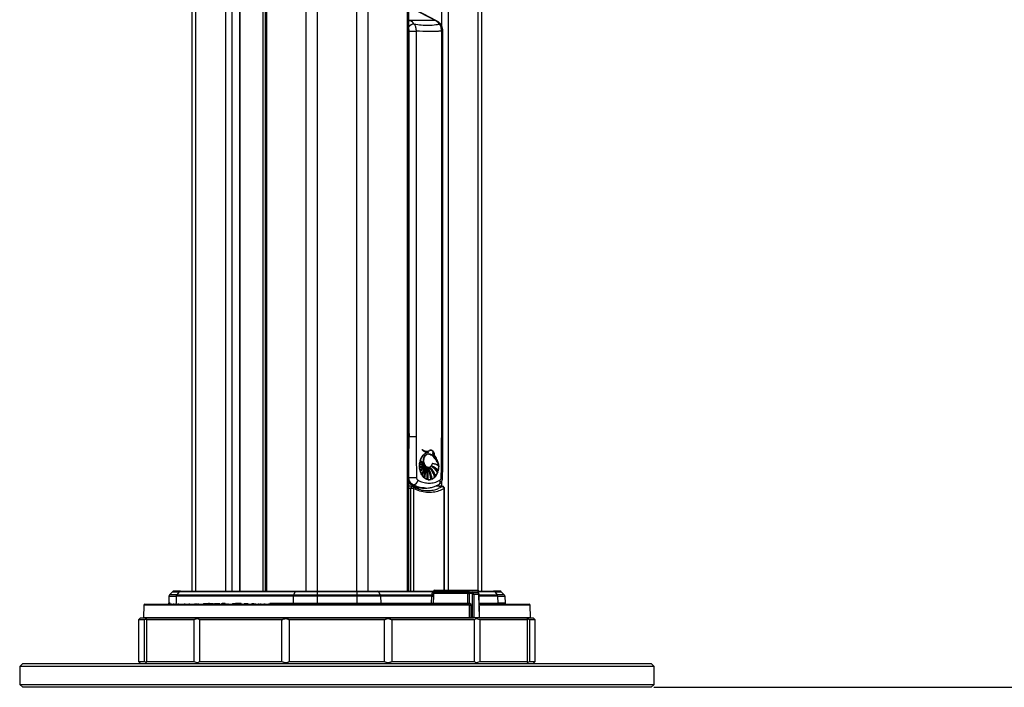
# Model space of a CAD drawing. Header units: millimetres. Extents: x 20 to 19939, y 40 to 15016.
# Tile 13 of 106: x 6459 to 7452, y 1706 to 2380. Entities that reach past the tile are written whole.
import ezdxf

# ---------------------------------------------------------------- set-up
doc = ezdxf.new("R2010")
doc.units = ezdxf.units.MM
doc.header["$LTSCALE"] = 2
doc.layers.add('COMPONENT_GEOMETRY', color=7, linetype='Continuous')
doc.styles.add('SLDTEXTSTYLE0', font='TXT', dxfattribs={"width": 0.75})
doc.dimstyles.new('SLDDIMSTYLE1', dxfattribs={"dimtxt": 100, "dimasz": 6.604, "dimexe": 0, "dimexo": 0.0625, "dimgap": 25, "dimtad": 0, "dimtih": 1, "dimtoh": 1, "dimdec": 0, "dimrnd": 1e-09, "dimzin": 12, "dimdsep": 46, "dimtxsty": 'SLDTEXTSTYLE0', "dimsah": 1, "dimcen": 0.09, "dimadec": 0, "dimazin": 3, "dimtfac": 1, "dimtdec": 0, "dimtofl": 0, "dimtmove": 0, "dimatfit": 3, "dimfxl": 1, "dimfrac": 2, "dimtolj": 1, "dimtzin": 12, "dimarcsym": 0})

# ---------------------------------------------------------------- blocks, each defined once
blk = doc.blocks.new('_D_4')
at = {"layer": 'COMPONENT_GEOMETRY', "color": 7}
for p, q in [((10095.94, 6224.41), (10095.94, 4129.76)), ((9895.88, 4109.45), (9865.41, 4109.45)), ((9865.41, 4109.45), (9865.41, 3950.7)), ((10296.01, 4109.45), (10326.48, 4109.45)), ((10326.48, 4109.45), (10326.48, 3950.7)), ((9865.41, 3950.7), (9895.88, 3950.7)), ((10326.48, 3950.7), (10296.01, 3950.7)), ((10095.94, 1706.44), (10095.94, 3801.08)), ((7098.83, 1706.44), (10102.29, 1706.44))]:
    blk.add_line(p, q, dxfattribs=at)
for points in [[(10095.94, 6224.41), (10094.93, 6217.81), (10096.96, 6217.81)], [(10095.94, 1706.44), (10096.96, 1713.04), (10094.93, 1713.04)]]:
    blk.add_solid(points, dxfattribs=at)
at = {"layer": 'COMPONENT_GEOMETRY', "color": 7, "char_height": 100, "attachment_point": 1, "style": 'SLDTEXTSTYLE0'}
for s, insert in [('7\'4.94"', (9895.88, 4079.61)), ('2259mm', (9823.17, 3929.99))]:
    blk.add_mtext(s, dxfattribs=dict(at, insert=insert))

msp = doc.modelspace()

# ---------------------------------------------------------------- linework, layer by layer
at = {"color": 8, "linetype": 'Continuous', "lineweight": 25}
for p, q in [((6748.24, 1803.44), (6748.24, 7551.44)), ((6759.31, 7551.44), (6759.31, 1803.44)), ((6799.26, 1803.44), (6799.26, 7551.44)), ((6810.34, 7551.44), (6810.34, 1803.44)), ((6708.14, 5411.18), (6708.14, 1803.44)), ((6850.44, 1803.44), (6850.44, 5411.18)), ((6636.74, 5397.32), (6636.74, 1803.44)), ((6704.86, 1803.44), (6704.86, 5402.3)), ((6921.84, 1804.22), (6921.84, 5397.33)), ((6667.23, 1803.44), (6667.23, 5392.97)), ((6673.4, 5392.97), (6673.4, 1803.44)), ((6681.18, 1803.44), (6681.18, 5392.97)), ((6885.18, 2373.25), (6885.18, 5392.97)), ((6891.35, 5392.97), (6891.35, 1804.34)), ((6851.82, 2379.95), (6853.16, 2379.26)), ((6884.94, 2368.52), (6886.25, 2368.52)), ((6851.82, 1965.93), (6852.26, 1959.44)), ((6886.25, 1959.44), (6884.94, 1959.44)), ((6853.91, 1803.44), (6853.91, 1907.14)), ((6856.56, 1907.14), (6856.56, 1803.44)), ((6883.27, 1908.01), (6885.31, 1908.99)), ((6885.18, 1909.2), (6885.18, 1914.91)), ((6887.3, 1804.34), (6887.3, 1907.14)), ((6887.3, 1907.14), (6887.81, 1907.14)), ((6876.58, 1802.85), (6821.38, 1802.85)), ((6922.37, 1803.42), (6876.63, 1803.42)), ((6922.4, 1799.97), (6922.69, 1799.98)), ((6938.42, 1802.85), (6922.42, 1802.85)), ((6922.7, 1799.85), (6940.92, 1799.85)), ((6941.41, 1798.5), (6922.73, 1798.5)), ((6912.96, 1789.46), (6584.42, 1789.46)), ((6611.09, 1791.4), (6609.64, 1791.4)), ((6649.9, 1791.4), (6650.86, 1791.4)), ((6663.58, 1791.4), (6666.47, 1791.4)), ((6677.07, 1791.4), (6682.61, 1791.4)), ((6711.62, 1791.4), (6735.08, 1791.4)), ((6922.9, 1791.4), (6941.62, 1791.4)), ((6974.16, 1789.46), (6922.95, 1789.46)), ((6584.09, 1776.95), (6913.03, 1776.95)), ((6922.97, 1776.94), (6923.26, 1776.95)), ((6923.26, 1776.95), (6974.49, 1776.95))]:
    msp.add_line(p, q, dxfattribs=at)
at = {"color": 7, "linetype": 'Continuous', "lineweight": 25}
for p, q in [((6706.75, 5408.11), (6706.75, 1803.44)), ((6851.82, 1803.44), (6851.82, 5408.11)), ((6633.39, 1803.44), (6633.39, 5398.46)), ((6925.18, 5398.46), (6925.18, 1803.44)), ((6681.61, 1803.44), (6681.61, 5392.97)), ((6878.61, 2379.26), (6854.86, 2391.47)), ((6879.69, 2379.01), (6860.46, 2388.9)), ((6878.61, 2379.26), (6853.16, 2379.26)), ((6852.26, 2368.52), (6859.16, 2368.52)), ((6852.26, 1959.44), (6852.26, 2368.52)), ((6859.16, 2368.52), (6859.16, 1959.44)), ((6884.94, 1959.44), (6884.94, 2368.52)), ((6886.25, 1959.44), (6886.25, 2368.52)), ((6852.26, 1959.44), (6859.16, 1959.44)), ((6868.7, 1942.57), (6868.56, 1942.57)), ((6868.84, 1942.57), (6868.7, 1942.57)), ((6868.96, 1942.57), (6871.77, 1943.73)), ((6869.76, 1944.68), (6869.9, 1944.68)), ((6870.86, 1943.7), (6871, 1943.7)), ((6871.32, 1941.87), (6871.46, 1941.87)), ((6871.73, 1941.88), (6871.53, 1941.88)), ((6871.63, 1943.73), (6871.77, 1943.73)), ((6872.81, 1945.46), (6872.67, 1945.46)), ((6873.61, 1945.54), (6872.81, 1945.46)), ((6872.95, 1945.46), (6872.81, 1945.46)), ((6873.75, 1945.54), (6872.95, 1945.46)), ((6875.9, 1943.15), (6875.78, 1943.15)), ((6876.12, 1942.29), (6876.24, 1942.29)), ((6877.23, 1940.86), (6877.32, 1940.86)), ((6862.56, 1928.53), (6862.57, 1930.95)), ((6867.44, 1930.66), (6862.56, 1928.53)), ((6862.58, 1928.53), (6862.56, 1928.53)), ((6862.57, 1930.95), (6866.98, 1931.61)), ((6862.59, 1930.95), (6862.57, 1930.95)), ((6862.64, 1931.75), (6863.05, 1934.05)), ((6866.98, 1931.61), (6862.64, 1931.75)), ((6862.66, 1931.75), (6862.64, 1931.75)), ((6862.64, 1927.54), (6867.44, 1930.66)), ((6863.15, 1924.87), (6862.64, 1927.54)), ((6862.66, 1927.54), (6862.64, 1927.54)), ((6862.71, 1930.95), (6862.73, 1930.95)), ((6862.73, 1930.95), (6862.87, 1930.95)), ((6863.05, 1934.05), (6866.55, 1932.97)), ((6863.06, 1934.05), (6863.05, 1934.05)), ((6867.97, 1929.9), (6863.15, 1924.87)), ((6866.55, 1932.97), (6863.25, 1934.79)), ((6863.25, 1934.79), (6863.25, 1934.79)), ((6863.43, 1923.93), (6867.97, 1929.9)), ((6865.08, 1931.55), (6865.23, 1931.55)), ((6865.23, 1931.55), (6865.37, 1931.55)), ((6865.37, 1931.55), (6865.51, 1931.55)), ((6866.47, 1932.97), (6866.55, 1932.97)), ((6866.89, 1931.61), (6866.98, 1931.61)), ((6867.34, 1930.66), (6867.44, 1930.66)), ((6867.86, 1929.9), (6867.97, 1929.9)), ((6868.36, 1929.21), (6868.48, 1929.21)), ((6869.1, 1928.63), (6869.23, 1928.63)), ((6870.06, 1928.03), (6870.19, 1928.03)), ((6871.32, 1928.49), (6871.46, 1928.49)), ((6871.32, 1928.03), (6871.46, 1928.03)), ((6872.95, 1928.32), (6873.09, 1928.32)), ((6874.36, 1929.76), (6874.85, 1929.56)), ((6874.64, 1929.76), (6874.77, 1929.76)), ((6881.77, 1931.35), (6881.34, 1932.45)), ((6882.09, 1929.9), (6881.55, 1925.03)), ((6881.91, 1931.35), (6881.77, 1931.35)), ((6881.84, 1929.9), (6881.98, 1929.9)), ((6882.05, 1931.35), (6882.02, 1931.35)), ((6863.15, 1924.87), (6863.15, 1924.87)), ((6864.59, 1921.26), (6863.43, 1923.93)), ((6867.06, 1918.07), (6865.15, 1920.33)), ((6870.39, 1916.12), (6867.87, 1917.41)), ((6878.24, 1918.51), (6875.39, 1916.43)), ((6877.87, 1918.51), (6878.01, 1918.51)), ((6878.16, 1918.51), (6878.24, 1918.51)), ((6881.08, 1923.42), (6879.09, 1919.54)), ((6880.8, 1923.42), (6880.94, 1923.42)), ((6881.08, 1923.42), (6881.08, 1923.42)), ((6881.42, 1925.03), (6881.28, 1925.03)), ((6881.57, 1925.03), (6881.55, 1925.03)), ((6856.56, 1907.14), (6853.91, 1907.14)), ((6856.44, 1910.68), (6855.98, 1910.18)), ((6867.38, 1907.44), (6868.81, 1907.44)), ((6870.12, 1916.12), (6869.98, 1916.12)), ((6870.26, 1916.12), (6870.12, 1916.12)), ((6874.38, 1916.07), (6871.46, 1915.88)), ((6874.25, 1916.07), (6874.38, 1916.07)), ((6887.81, 1804.34), (6887.81, 1907.14)), ((6609.89, 1798.5), (6609.64, 1791.4)), ((6609.89, 1798.5), (6617.17, 1798.5)), ((6613.47, 1802.85), (6610.47, 1799.85)), ((6617.66, 1799.85), (6610.47, 1799.85)), ((6613.47, 1802.85), (6620.15, 1802.85)), ((6621.33, 1803.44), (6614.89, 1803.44)), ((6617.17, 1798.5), (6616.96, 1791.4)), ((6735.22, 1798.5), (6617.17, 1798.5)), ((6620.15, 1802.85), (6617.66, 1799.85)), ((6617.66, 1799.85), (6735.54, 1799.85)), ((6737.2, 1802.85), (6620.15, 1802.85)), ((6621.33, 1803.44), (6737.99, 1803.44)), ((6735.22, 1798.5), (6735.08, 1791.4)), ((6759.31, 1798.5), (6735.22, 1798.5)), ((6737.2, 1802.85), (6735.54, 1799.85)), ((6735.54, 1799.85), (6759.31, 1799.85)), ((6759.31, 1802.85), (6737.2, 1802.85)), ((6737.99, 1803.44), (6759.31, 1803.44)), ((6759.31, 1803.44), (6759.31, 1802.85)), ((6759.31, 1803.44), (6799.26, 1803.44)), ((6799.26, 1802.85), (6759.31, 1802.85)), ((6759.31, 1802.85), (6759.31, 1799.85)), ((6759.31, 1798.5), (6759.31, 1799.85)), ((6759.31, 1799.85), (6799.26, 1799.85)), ((6799.26, 1798.5), (6759.31, 1798.5)), ((6759.31, 1798.5), (6759.31, 1791.4)), ((6799.26, 1802.85), (6799.26, 1803.44)), ((6799.26, 1803.44), (6820.59, 1803.44)), ((6799.26, 1802.85), (6799.26, 1799.85)), ((6821.38, 1802.85), (6799.26, 1802.85)), ((6799.26, 1798.5), (6799.26, 1799.85)), ((6799.26, 1799.85), (6823.04, 1799.85)), ((6799.26, 1798.5), (6799.26, 1791.4)), ((6823.36, 1798.5), (6799.26, 1798.5)), ((6820.59, 1803.44), (6876.63, 1803.44)), ((6821.38, 1802.85), (6823.04, 1799.85)), ((6823.04, 1799.85), (6875.24, 1799.85)), ((6823.36, 1798.5), (6823.5, 1791.4)), ((6875.05, 1798.5), (6823.36, 1798.5)), ((6874.85, 1791.4), (6875.05, 1798.5)), ((6875.24, 1799.85), (6875.33, 1801.64)), ((6876.63, 1803.42), (6876.5, 1801.94)), ((6913.04, 1801.94), (6876.5, 1801.94)), ((6876.72, 1798.5), (6876.52, 1791.4)), ((6876.72, 1800.97), (6876.72, 1800.52)), ((6911.39, 1800.97), (6876.72, 1800.97)), ((6877.62, 1804.34), (6921.37, 1804.34)), ((6911.39, 1800.94), (6911.39, 1800.97)), ((6912.61, 1800.97), (6912.61, 1800.95)), ((6912.61, 1800.95), (6912.71, 1791.42)), ((6915.21, 1800.95), (6912.61, 1800.95)), ((6913.04, 1801.94), (6915.92, 1801.94)), ((6915.91, 1776.94), (6915.91, 1799.97)), ((6915.92, 1801.94), (6920.97, 1801.94)), ((6917.32, 1799.97), (6917.32, 1776.94)), ((6922.4, 1799.97), (6917.32, 1799.97)), ((6922.5, 1801.94), (6921.12, 1801.94)), ((6922.37, 1803.44), (6937.25, 1803.44)), ((6922.5, 1801.94), (6922.37, 1803.42)), ((6922.97, 1776.94), (6922.4, 1799.97)), ((6923.26, 1776.95), (6922.69, 1799.98)), ((6943.69, 1803.44), (6937.25, 1803.44)), ((6938.42, 1802.85), (6940.92, 1799.85)), ((6938.42, 1802.85), (6945.11, 1802.85)), ((6948.11, 1799.85), (6940.92, 1799.85)), ((6941.41, 1798.5), (6941.62, 1791.4)), ((6941.41, 1798.5), (6948.69, 1798.5)), ((6945.11, 1802.85), (6948.11, 1799.85)), ((6948.69, 1798.5), (6948.94, 1791.4)), ((6584.42, 1789.46), (6584.09, 1776.95)), ((6585.42, 1790.44), (6912.26, 1790.44)), ((6611.2, 1791), (6611.2, 1790.44)), ((6611.9, 1791), (6611.9, 1790.44)), ((6614.54, 1791), (6614.54, 1790.44)), ((6619.2, 1791), (6619.2, 1790.44)), ((6625.47, 1791), (6625.47, 1790.44)), ((6630.48, 1790.44), (6630.48, 1791)), ((6636.12, 1790.94), (6636.12, 1790.44)), ((6636.3, 1790.44), (6636.3, 1791)), ((6637.34, 1790.94), (6637.34, 1790.44)), ((6639.24, 1790.44), (6639.24, 1791)), ((6639.28, 1791), (6639.28, 1790.44)), ((6644.56, 1790.94), (6644.56, 1790.44)), ((6644.56, 1790.94), (6646.57, 1790.94)), ((6646.57, 1790.94), (6646.57, 1790.44)), ((6646.57, 1790.94), (6648.65, 1790.94)), ((6646.65, 1790.94), (6646.65, 1791)), ((6648.65, 1790.94), (6648.65, 1790.44)), ((6648.65, 1790.94), (6650.66, 1790.94)), ((6649.64, 1790.94), (6649.64, 1791)), ((6650.66, 1790.94), (6650.66, 1790.44)), ((6650.66, 1790.94), (6654.87, 1790.94)), ((6652.15, 1791), (6652.15, 1790.44)), ((6655.85, 1791), (6655.85, 1790.44)), ((6657.14, 1790.94), (6657.14, 1790.44)), ((6657.14, 1790.94), (6661.27, 1790.94)), ((6659.3, 1791), (6659.3, 1790.44)), ((6662.77, 1790.94), (6662.77, 1790.44)), ((6663.01, 1790.94), (6663.01, 1790.44)), ((6663.01, 1790.94), (6664.26, 1790.94)), ((6664.26, 1790.94), (6664.26, 1790.44)), ((6664.26, 1790.94), (6666.7, 1790.94)), ((6666.79, 1790.94), (6666.79, 1790.44)), ((6666.81, 1790.94), (6666.81, 1790.44)), ((6667.2, 1790.94), (6667.2, 1790.44)), ((6669.25, 1790.94), (6669.25, 1790.44)), ((6673.96, 1790.94), (6673.96, 1790.44)), ((6673.96, 1790.94), (6675.52, 1790.94)), ((6675.52, 1790.94), (6675.52, 1790.44)), ((6676.28, 1790.94), (6676.28, 1790.44)), ((6676.28, 1790.94), (6678.52, 1790.94)), ((6676.75, 1790.94), (6676.75, 1791)), ((6678.56, 1790.94), (6678.56, 1790.44)), ((6678.7, 1790.94), (6678.7, 1790.44)), ((6678.7, 1790.94), (6680.34, 1790.94)), ((6680.34, 1790.94), (6680.34, 1790.44)), ((6680.34, 1790.94), (6682.84, 1790.94)), ((6683.18, 1791), (6683.18, 1790.44)), ((6685.88, 1790.94), (6685.88, 1790.44)), ((6685.88, 1790.94), (6685.97, 1790.94)), ((6685.97, 1790.94), (6685.97, 1790.44)), ((6685.97, 1790.94), (6686.36, 1790.94)), ((6686.36, 1790.94), (6686.36, 1790.44)), ((6686.36, 1790.94), (6688.83, 1790.94)), ((6686.83, 1791), (6686.83, 1790.94)), ((6688.83, 1790.94), (6688.83, 1790.44)), ((6688.83, 1790.94), (6689.46, 1790.94)), ((6689.26, 1790.94), (6689.26, 1791)), ((6689.46, 1790.94), (6689.46, 1790.44)), ((6693.55, 1790.94), (6693.55, 1790.44)), ((6695.18, 1790.94), (6695.18, 1790.44)), ((6695.18, 1790.94), (6695.42, 1790.94)), ((6695.89, 1791), (6695.89, 1790.44)), ((6696.71, 1790.94), (6696.71, 1790.44)), ((6700.42, 1790.44), (6700.42, 1791)), ((6700.45, 1790.44), (6700.45, 1791)), ((6702.06, 1791), (6702.06, 1790.44)), ((6706.32, 1790.94), (6706.32, 1790.44)), ((6706.36, 1790.44), (6706.36, 1791)), ((6710.74, 1790.94), (6710.74, 1790.44)), ((6711.13, 1790.44), (6711.13, 1791)), ((6735.08, 1791.4), (6759.31, 1791.4)), ((6759.31, 1790.44), (6759.31, 1791.4)), ((6759.31, 1791.4), (6799.26, 1791.4)), ((6799.26, 1790.44), (6799.26, 1791.4)), ((6799.26, 1791.4), (6823.5, 1791.4)), ((6823.5, 1791.4), (6874.85, 1791.4)), ((6876.52, 1791.4), (6911.49, 1791.4)), ((6912.71, 1791.42), (6912.96, 1791.42)), ((6914.35, 1789.47), (6914.43, 1776.94)), ((6922.93, 1790.44), (6973.16, 1790.44)), ((6948.94, 1791.4), (6941.62, 1791.4)), ((6974.49, 1776.95), (6974.16, 1789.46)), ((6581.29, 1776.44), (6579.29, 1774.44)), ((6579.29, 1774.44), (6579.29, 1732.44)), ((6585.15, 1774.44), (6579.29, 1774.44)), ((6581.29, 1776.44), (6916.29, 1776.44)), ((6585.15, 1732.44), (6585.15, 1774.44)), ((6635.2, 1774.44), (6587.12, 1774.44)), ((6587.12, 1774.44), (6587.12, 1732.44)), ((6635.2, 1732.44), (6635.2, 1774.44)), ((6723.86, 1774.44), (6640.59, 1774.44)), ((6640.59, 1774.44), (6640.59, 1732.44)), ((6723.86, 1732.44), (6723.86, 1774.44)), ((6827.37, 1774.44), (6731.21, 1774.44)), ((6731.21, 1774.44), (6731.21, 1732.44)), ((6827.37, 1732.44), (6827.37, 1774.44)), ((6917.99, 1774.44), (6834.72, 1774.44)), ((6834.72, 1774.44), (6834.72, 1732.44)), ((6914.43, 1776.94), (6915.91, 1776.94)), ((6916.26, 1776.44), (6916.08, 1776.44)), ((6916.97, 1776.44), (6916.26, 1776.44)), ((6922.61, 1776.44), (6916.97, 1776.44)), ((6917.32, 1776.94), (6922.97, 1776.94)), ((6917.99, 1732.44), (6917.99, 1774.44)), ((6922.76, 1776.44), (6922.61, 1776.44)), ((6922.61, 1776.44), (6977.29, 1776.44)), ((6971.45, 1774.44), (6923.38, 1774.44)), ((6923.38, 1774.44), (6923.38, 1732.44)), ((6971.45, 1732.44), (6971.45, 1774.44)), ((6979.29, 1774.44), (6973.42, 1774.44)), ((6973.42, 1774.44), (6973.42, 1732.44)), ((6979.29, 1774.44), (6977.29, 1776.44)), ((6979.29, 1732.44), (6979.29, 1774.44)), ((6462.29, 1730.44), (6459.29, 1727.44)), ((6462.29, 1730.44), (7003.44, 1730.44)), ((6579.29, 1732.44), (6581.29, 1730.44)), ((6579.29, 1732.44), (6585.15, 1732.44)), ((6587.12, 1732.44), (6635.2, 1732.44)), ((6640.59, 1732.44), (6723.86, 1732.44)), ((6731.21, 1732.44), (6827.37, 1732.44)), ((6834.72, 1732.44), (6917.99, 1732.44)), ((6923.38, 1732.44), (6971.45, 1732.44)), ((6973.42, 1732.44), (6979.29, 1732.44)), ((6977.29, 1730.44), (6979.29, 1732.44)), ((7003.44, 1730.44), (7096.29, 1730.44)), ((7099.29, 1727.44), (7096.29, 1730.44)), ((6459.29, 1727.44), (6459.29, 1709.44)), ((7005.56, 1727.44), (6459.29, 1727.44)), ((7099.29, 1727.44), (7005.56, 1727.44)), ((7099.29, 1709.44), (7099.29, 1727.44)), ((6459.29, 1709.44), (6462.29, 1706.44)), ((6459.29, 1709.44), (7005.56, 1709.44)), ((7005.56, 1709.44), (7099.29, 1709.44)), ((7096.29, 1706.44), (7099.29, 1709.44)), ((7003.44, 1706.44), (6462.29, 1706.44)), ((7096.29, 1706.44), (7003.44, 1706.44))]:
    msp.add_line(p, q, dxfattribs=at)
at = {"color": 8, "linetype": 'Continuous', "lineweight": 25, "flags": 128}
for points in [[(6851.82, 2378.96), (6852.44, 2379.17), (6853.16, 2379.26)], [(6878.61, 2379.26), (6879.28, 2379.17), (6879.69, 2379.01)], [(6855.37, 1909.13), (6855.17, 1909.12), (6854.85, 1909.01), (6854.56, 1908.79), (6854.3, 1908.47), (6854.1, 1908.08), (6853.97, 1907.62), (6853.91, 1907.14)], [(6855.17, 1910.36), (6855.5, 1910.24), (6855.98, 1910.18)], [(6856.56, 1907.14), (6856.64, 1907.5), (6856.67, 1907.85), (6856.64, 1908.17), (6856.56, 1908.45), (6856.43, 1908.68), (6856.25, 1908.85), (6856.18, 1908.9)], [(6858.66, 1907.59), (6860.12, 1908.03), (6860.71, 1908.24)], [(6885.98, 1909.13), (6885.67, 1909.12), (6885.31, 1908.99)]]:
    msp.add_lwpolyline(points, dxfattribs=at)
at = {"color": 7, "linetype": 'Continuous', "lineweight": 25, "flags": 128}
for points in [[(6868.54, 1929.78), (6867.82, 1930.69), (6866.98, 1932.53), (6866.61, 1934.66), (6866.74, 1936.85), (6867.37, 1938.86), (6868.43, 1940.47), (6869.79, 1941.51), (6871.32, 1941.87)], [(6871.35, 1943.73), (6870.99, 1943.62), (6870.67, 1943.51)], [(6862.38, 1931.75), (6862.91, 1931.68), (6862.92, 1931.68)], [(6862.77, 1907.72), (6860.97, 1907.06), (6860.43, 1906.89)], [(6911.49, 1791.4), (6911.46, 1793.4), (6911.39, 1800.94)], [(6734.52, 1790.44), (6734.63, 1790.45), (6734.73, 1790.51), (6734.83, 1790.6), (6734.91, 1790.72), (6734.98, 1790.86), (6735.03, 1791.03), (6735.06, 1791.21), (6735.08, 1791.4)], [(6824.05, 1790.44), (6823.95, 1790.45), (6823.85, 1790.51), (6823.75, 1790.6), (6823.67, 1790.72), (6823.6, 1790.86), (6823.55, 1791.03), (6823.51, 1791.21), (6823.5, 1791.4)], [(6912, 1790.44), (6911.9, 1790.45), (6911.81, 1790.51), (6911.72, 1790.6), (6911.64, 1790.72), (6911.58, 1790.86), (6911.53, 1791.03), (6911.5, 1791.21), (6911.49, 1791.4)], [(6913.03, 1776.95), (6913.03, 1778.43), (6912.98, 1786.43), (6912.96, 1789.46)]]:
    msp.add_lwpolyline(points, dxfattribs=at)
at = {"color": 8, "linetype": 'Continuous', "lineweight": 25}
for centre, radius, start, end in [((6857.89, 2367.77), 7.96, 95.1273, 139.71754), ((6882.83, 2373.91), 1.79, 39.13605, 96.20977), ((6884.71, 1911.4), 6.77, 80.23765, 91.38158), ((6879.63, 1913.96), 3.76, 308.2872, 21.50718), ((6615.81, 1791.43), 1.15, 333.97648, 358.58536)]:
    msp.add_arc(centre, radius, start, end, dxfattribs=at)
at = {"color": 7, "linetype": 'Continuous', "lineweight": 25}
for centre, radius, start, end in [((6847.66, 2369.01), 11.64, 35.05826, 61.79864), ((6873.11, 2369.01), 11.64, 35.05826, 61.79864), ((6876.38, 1931.38), 13.7, 132.43338, 165.58916), ((6875.43, 1931.94), 12.51, 121.78298, 166.83621), ((6870.9, 1951.84), 8.14, 223.19603, 268.67376), ((6870.03, 1952.72), 8.11, 232.71303, 249.31025), ((6871.49, 1952.5), 8.91, 224.33999, 249.69333), ((6871.13, 1951.76), 8.04, 223.04936, 273.57051), ((6869.74, 1951.86), 7.17, 231.29199, 296.67499), ((6875.62, 1929.85), 14.48, 106.54691, 118.52228), ((6875.76, 1929.85), 14.48, 106.54691, 118.52228), ((6841.75, 1911.4), 44.71, 26.50258, 40.77639), ((6841.89, 1911.4), 44.71, 26.50258, 40.77639), ((6842.04, 1911.4), 44.71, 26.50258, 40.77639), ((6838.98, 1915.75), 45.51, 25.92255, 33.47662), ((6837.17, 1914.63), 47.76, 20.49966, 33.31402), ((6837.31, 1914.63), 47.76, 20.49966, 33.31402), ((6858.02, 1944.48), 16.51, 285.03304, 303.18984), ((6862.43, 1944.45), 13.5, 269.48827, 288.02967), ((6855.66, 1942.62), 16.51, 294.00372, 310.44969), ((6881.96, 1929.64), 19.55, 176.16309, 183.2594), ((6858.16, 1944.48), 16.51, 285.03304, 303.18984), ((6862.57, 1944.45), 13.5, 269.48827, 288.02967), ((6881.16, 1929.73), 18.75, 166.68475, 173.83257), ((6865.22, 1950.63), 19.07, 261.85108, 274.58847), ((6865.23, 1950.66), 19.11, 261.85674, 269.99295), ((6855.65, 1942.89), 16.82, 294.13053, 311.91553), ((6881.06, 1929.54), 18.64, 186.15334, 194.4983), ((6882.1, 1929.64), 19.55, 176.16309, 183.2594), ((6858.3, 1944.48), 16.51, 285.03304, 303.18984), ((6862.71, 1944.45), 13.5, 269.48827, 288.02967), ((6881.3, 1929.73), 18.75, 166.68475, 173.83257), ((6865.37, 1950.63), 19.07, 261.85108, 274.58847), ((6855.73, 1942.99), 16.93, 294.16232, 313.26752), ((6881.2, 1929.54), 18.64, 186.15334, 194.4983), ((6869.11, 1948.11), 15.42, 245.74487, 259.0658), ((6845.27, 1946.08), 27.56, 309.68939, 324.05583), ((6869.25, 1948.11), 15.42, 245.74487, 259.0658), ((6845.41, 1946.08), 27.56, 309.68939, 324.05583), ((6869.39, 1948.11), 15.42, 245.74487, 259.0658), ((6875.18, 1952.36), 21.32, 235.50135, 245.44903), ((6844.61, 1942.24), 26.05, 315.33829, 326.62619), ((6845.55, 1946.08), 27.56, 309.68939, 324.05583), ((6875.32, 1952.36), 21.32, 235.50135, 245.44903), ((6844.14, 1942.75), 26.85, 315.47828, 329.49935), ((6844.06, 1942.95), 27.14, 315.52067, 331.28045), ((6839.61, 1937.95), 29.78, 325.90412, 342.94103), ((6839.75, 1937.95), 29.78, 325.90412, 342.94103), ((6839.89, 1937.95), 29.78, 325.90412, 342.94103), ((6834, 1936.71), 35.02, 332.12048, 345.04792), ((6833.43, 1937.01), 35.79, 332.22831, 347.42264), ((6814.87, 1934.04), 54.22, 342.87571, 354.28208), ((6815.01, 1934.04), 54.22, 342.87571, 354.28208), ((6815.15, 1934.04), 54.22, 342.87571, 354.28208), ((6827.9, 1927.84), 41.06, 345.28288, 359.39648), ((6827.94, 1927.86), 41.17, 345.29264, 1.07443), ((6828.65, 1921.38), 41.66, 352.74297, 9.18016), ((6828.79, 1921.38), 41.66, 352.74297, 9.18016), ((6830.66, 1917.79), 40.7, 357.30659, 14.56702), ((6828.93, 1921.38), 41.66, 352.74297, 9.18016), ((6835.12, 1912.9), 38.97, 4.65761, 22.83272), ((6835.26, 1912.9), 38.97, 4.65761, 22.83272), ((6839.66, 1910.8), 36.05, 8.9968, 28.55241), ((6835.4, 1912.9), 38.97, 4.65761, 22.83272), ((6839.11, 1910.7), 36.46, 9.05436, 26.31506), ((6848.56, 1909.24), 30.75, 17.55832, 38.34998), ((6848.7, 1909.24), 30.75, 17.55832, 38.34998), ((6855.69, 1909.87), 25.27, 22.51942, 46.90235), ((6848.84, 1909.24), 30.75, 17.55832, 38.34998), ((6855.29, 1909.73), 25.56, 22.59192, 45.01691), ((6859.7, 1908.44), 25.87, 35.37537, 55.49447), ((6866.41, 1910.5), 20.89, 44.06047, 67.21837), ((6859.84, 1908.44), 25.87, 35.37537, 55.49447), ((6866.55, 1910.5), 20.89, 44.06047, 67.21837), ((6859.99, 1908.44), 25.87, 35.37537, 55.49447), ((6872.77, 1916.13), 16.49, 56.65008, 81.03221), ((6872.92, 1916.13), 16.49, 56.65008, 81.03221), ((6873.06, 1916.13), 16.49, 56.65008, 81.03221), ((6862.87, 1929.62), 19.11, 346.09475, 0.83742), ((6863.01, 1929.62), 19.11, 346.09475, 0.83742), ((6852.33, 2108.33), 190.31, 269.84233, 272.18922), ((6878.36, 1928.72), 15.82, 197.63576, 208.15336), ((6878.5, 1928.72), 15.82, 197.63576, 208.15336), ((6874.85, 1926.62), 11.73, 212.44441, 226.82106), ((6874.99, 1926.62), 11.73, 212.44441, 226.82106), ((6834.96, 1936.18), 33.8, 333.38048, 338.81717), ((6872.72, 1923.94), 8.2, 232.80626, 252.54451), ((6830.33, 1917.78), 40.9, 357.3282, 12.43134), ((6871.46, 1924.79), 9.18, 294.50808, 316.88964), ((6867.23, 1928.19), 14.51, 323.44498, 340.82647), ((6867.37, 1928.19), 14.51, 323.44498, 340.82647), ((6855.22, 1907.14), 2, 61.40725, 85.72449), ((6855.25, 1916.57), 6.01, 281.45551, 348.1627), ((6872.34, 1922.79), 6.99, 261.6391, 285.85387), ((6884.97, 1906.64), 2.38, 12.20512, 81.65538), ((6885.81, 1907.14), 2, 0, 85.08454), ((6611.88, 1798.43), 2, 135, 178), ((6614.89, 1801.44), 2, 90, 135), ((6619.37, 1798.46), 2.21, 141.19481, 179.00198), ((6621.36, 1801.89), 1.54, 91.18426, 141.71565), ((6738.16, 1798.5), 2.95, 152.89784, 180.02091), ((6738.09, 1802.47), 0.967, 96.42053, 157.16184), ((6820.48, 1802.47), 0.967, 22.83816, 83.57947), ((6820.41, 1798.5), 2.95, 359.97909, 27.10216), ((6875.89, 1805.56), 7.1, 263.24647, 276.75353), ((6875.72, 1800.76), 1.03, 242.34455, 346.58341), ((6877.62, 1803.34), 1, 90, 175), ((6877.72, 1800.94), 1, 90.00306, 178.00336), ((6912, 1820.36), 19.4, 268.18589, 271.81411), ((6911.65, 1825.55), 24.62, 269.38381, 272.24356), ((6916.09, 1801.07), 0.887, 101.22551, 187.30015), ((6916.62, 1766.41), 33.57, 88.79313, 91.20687), ((6921.37, 1803.34), 1, 5, 90), ((6937.21, 1801.89), 1.54, 38.28435, 88.81574), ((6939.2, 1798.46), 2.21, 0.99802, 38.80519), ((6943.69, 1801.44), 2, 45, 90), ((6946.69, 1798.43), 2, 2, 45), ((6585.42, 1789.44), 1, 90, 178.5), ((6608.64, 1791.44), 1, 270, 358), ((6875.72, 1791.29), 0.874, 172.60988, 257.30025), ((6875.69, 1798.76), 7.4, 263.53339, 276.46661), ((6875.53, 1791.43), 0.997, 270.16879, 358.18399), ((6911.75, 1816.04), 24.64, 269.39086, 272.24078), ((6911.83, 1791.31), 0.887, 281.22551, 7.30015), ((6912.08, 1791.31), 0.887, 281.22551, 7.30015), ((6913.49, 1816.82), 27.36, 268.90059, 271.81724), ((6923.61, 1791.44), 1, 226.07558, 270), ((6942.54, 1791.35), 0.921, 177.00477, 264.5302), ((6949.94, 1791.44), 1, 182, 270), ((6973.16, 1789.44), 1, 1.5, 90), ((6584.59, 1776.94), 0.5, 178.5, 270), ((6912.59, 1776.87), 0.449, 282.89249, 9.66299), ((6914.87, 1776.88), 0.449, 171.20543, 258.38327), ((6916.35, 1776.88), 0.449, 171.20543, 258.38327), ((6916.88, 1776.88), 0.449, 281.61673, 8.79457), ((6922.52, 1776.88), 0.449, 281.61673, 8.79457), ((6922.76, 1776.94), 0.5, 270, 1.99838), ((6973.99, 1776.94), 0.5, 270, 1.5)]:
    msp.add_arc(centre, radius, start, end, dxfattribs=at)
at = {"color": 8, "linetype": 'Continuous', "lineweight": 25}
for centre, major_axis, ratio, start_param, end_param in [((7397.66, 1960.56), (827.18, 0), 0.085703, 3.991727, 3.995077), ((6864.03, 1954.52), (-6.6, 46.86), 0.700084, 2.699795, 3.024227)]:
    msp.add_ellipse(centre, major_axis=major_axis, ratio=ratio, start_param=start_param, end_param=end_param, dxfattribs=at)
at = {"color": 7, "linetype": 'Continuous', "lineweight": 25}
for centre, major_axis, ratio, start_param, end_param in [((6864.03, 1954.52), (-6.6, 46.86), 0.700084, 3.024227, 3.043236), ((6915.2, 1799.95), (0.025, 1), 0.706891, 4.747285, 6.300628), ((6915.91, 1799.94), (0.02, 2), 0.707053, 4.738568, 6.291911), ((6920.99, 1799.94), (-0.02, 2), 0.707053, 4.721116, 6.274459), ((6916.62, 1776.94), (1, 0), 0.012339, 0.78555, 2.356042)]:
    msp.add_ellipse(centre, major_axis=major_axis, ratio=ratio, start_param=start_param, end_param=end_param, dxfattribs=at)
for points, knots in [([(6857.18, 2375.69), (6857.28, 2375.54), (6857.92, 2374.59), (6858.92, 2372.29), (6859.08, 2369.84), (6859.16, 2368.52)], [0, 0, 0, 0, 0.080964, 0.502945, 1, 1, 1, 1]), ([(6857.18, 2375.69), (6859.62, 2375.35), (6864.51, 2374.67), (6871.89, 2374.36), (6877.93, 2374.84), (6881.48, 2375.48), (6882.64, 2375.69)], [0, 0, 0, 0, 0.261251, 0.524518, 0.84544, 1, 1, 1, 1]), ([(6884.22, 2375.05), (6883.85, 2375.52), (6882.86, 2376.77), (6881.31, 2378.1), (6880.08, 2378.79), (6879.69, 2379.01)], [0, 0, 0, 0, 0.289258, 0.775966, 1, 1, 1, 1]), ([(6884.94, 2368.52), (6884.81, 2369.84), (6884.57, 2372.29), (6883.44, 2374.59), (6882.75, 2375.54), (6882.64, 2375.69)], [0, 0, 0, 0, 0.497055, 0.919036, 1, 1, 1, 1]), ([(6886.22, 2368.52), (6886.23, 2368.7), (6886.26, 2369.73), (6885.9, 2371.64), (6885.19, 2373.68), (6884.42, 2374.68), (6884.17, 2375)], [0, 0, 0, 0, 0.078708, 0.44104, 0.820788, 1, 1, 1, 1]), ([(6884.94, 2368.52), (6883.71, 2368.44), (6879.7, 2368.2), (6871.26, 2367.94), (6863.71, 2368.3), (6859.16, 2368.52)], [0, 0, 0, 0, 0.149319, 0.486813, 1, 1, 1, 1]), ([(6859.16, 1959.44), (6859.17, 1954.35), (6859.2, 1940.59), (6859.44, 1926.83), (6859.6, 1918.16)], [0, 0, 0, 0, 0.370215, 1, 1, 1, 1]), ([(6884.54, 1918.16), (6884.68, 1926.83), (6884.91, 1940.59), (6884.93, 1954.35), (6884.94, 1959.44)], [0, 0, 0, 0, 0.6297853, 1, 1, 1, 1]), ([(6885.84, 1918.07), (6885.89, 1920.83), (6886.14, 1933.3), (6886.29, 1947.1), (6886.23, 1958.12), (6886.22, 1959.44)], [0, 0, 0, 0, 0.200375, 0.904363, 1, 1, 1, 1]), ([(6863.25, 1934.79), (6863.78, 1936.17), (6864.83, 1938.94), (6867.04, 1941.4), (6868.51, 1942.3), (6868.96, 1942.57)], [0, 0, 0, 0, 0.408816, 0.817629, 1, 1, 1, 1]), ([(6865.31, 1946.27), (6866.33, 1945.69), (6868.38, 1944.53), (6871.13, 1944.62), (6872.63, 1945.26), (6873.09, 1945.46)], [0, 0, 0, 0, 0.407312, 0.814632, 1, 1, 1, 1]), ([(6871.77, 1943.73), (6870.63, 1943.77), (6868.34, 1943.85), (6866.32, 1945.46), (6865.31, 1946.27)], [0, 0, 0, 0, 0.499468, 1, 1, 1, 1]), ([(6871.46, 1941.87), (6870.93, 1941.79), (6869.86, 1941.65), (6868.43, 1940.49), (6867.33, 1938.8), (6866.71, 1936.68), (6866.62, 1934.39), (6867.08, 1932.2), (6868.04, 1930.34), (6869.39, 1929.02), (6870.95, 1928.4), (6872.57, 1928.55), (6874.05, 1929.44), (6875.14, 1930.82), (6875.57, 1931.95), (6875.75, 1932.42)], [0, 0, 0, 0, 0.078696, 0.157392, 0.236095, 0.314802, 0.393497, 0.472181, 0.55087, 0.629574, 0.70828, 0.786977, 0.865665, 0.944358, 1, 1, 1, 1]), ([(6871.18, 1941.87), (6871.76, 1941.82), (6872.83, 1941.73), (6874.05, 1940.92), (6874.95, 1940.87), (6875.45, 1940.83), (6875.67, 1940.66), (6875.75, 1940.6)], [0, 0, 0, 0, 0.369936, 0.682977, 0.841031, 0.942257, 1, 1, 1, 1]), ([(6871.18, 1941.87), (6872.04, 1941.67), (6873.28, 1941.39), (6874.64, 1940.84), (6875.34, 1940.87), (6875.62, 1940.69), (6875.75, 1940.6)], [0, 0, 0, 0, 0.559889, 0.805798, 0.903562, 1, 1, 1, 1]), ([(6871.32, 1941.87), (6872.18, 1941.67), (6873.42, 1941.39), (6874.78, 1940.84), (6875.48, 1940.87), (6875.76, 1940.69), (6875.9, 1940.6)], [0, 0, 0, 0, 0.559889, 0.805798, 0.903562, 1, 1, 1, 1]), ([(6876.01, 1940.6), (6875.91, 1940.68), (6875.58, 1940.9), (6874.82, 1940.82), (6873.84, 1941.27), (6872.69, 1941.81), (6871.88, 1941.85), (6871.46, 1941.87)], [0, 0, 0, 0, 0.076678, 0.228327, 0.480722, 0.736716, 1, 1, 1, 1]), ([(6873.6, 1945.58), (6873.43, 1945.6), (6873.16, 1945.62), (6872.91, 1945.5), (6872.81, 1945.46)], [0, 0, 0, 0, 0.61645, 1, 1, 1, 1]), ([(6873.09, 1945.46), (6873.52, 1945.57), (6874.31, 1945.77), (6875.5, 1945.43), (6876.44, 1944.57), (6877.1, 1943.33), (6877.42, 1942.03), (6877.35, 1941.19), (6877.32, 1940.86)], [0, 0, 0, 0, 0.203305, 0.377232, 0.557372, 0.722911, 0.890069, 1, 1, 1, 1]), ([(6873.44, 1941.26), (6873.68, 1941.14), (6874.15, 1940.9), (6874.81, 1940.87), (6875.31, 1940.83), (6875.53, 1940.66), (6875.61, 1940.6)], [0, 0, 0, 0, 0.335503, 0.666794, 0.878967, 1, 1, 1, 1]), ([(6876.94, 1940.86), (6876.97, 1941.24), (6877.03, 1942), (6876.69, 1943.46), (6875.82, 1944.93), (6874.61, 1945.73), (6873.89, 1945.6), (6873.71, 1945.57)], [0, 0, 0, 0, 0.1505061, 0.3003366, 0.5987576, 0.8964069, 1, 1, 1, 1]), ([(6877.09, 1940.86), (6877.11, 1941.24), (6877.17, 1942), (6876.9, 1943.15), (6876.39, 1944.26), (6875.59, 1945.16), (6874.76, 1945.64), (6874.25, 1945.6), (6874.09, 1945.59)], [0, 0, 0, 0, 0.157763, 0.314725, 0.49318, 0.698981, 0.910716, 1, 1, 1, 1]), ([(6877.23, 1940.86), (6877.26, 1941.24), (6877.31, 1942), (6876.97, 1943.46), (6876.11, 1944.92), (6874.97, 1945.71), (6874.34, 1945.61), (6874.24, 1945.59)], [0, 0, 0, 0, 0.1578444, 0.3149802, 0.6279515, 0.9401133, 1, 1, 1, 1]), ([(6875.68, 1943), (6875.69, 1943.02), (6875.71, 1943.06), (6875.77, 1943.12), (6875.86, 1943.15), (6876.01, 1943.14), (6876.2, 1943.05), (6876.35, 1942.89), (6876.44, 1942.73), (6876.47, 1942.61), (6876.48, 1942.51), (6876.46, 1942.43), (6876.42, 1942.37), (6876.36, 1942.31), (6876.25, 1942.28), (6876.08, 1942.31), (6875.9, 1942.43), (6875.76, 1942.59), (6875.69, 1942.74), (6875.67, 1942.85), (6875.67, 1942.94), (6875.68, 1942.98), (6875.68, 1943)], [0, 0, 0, 0, 0.024513, 0.048902, 0.088765, 0.153507, 0.255542, 0.360865, 0.409297, 0.450091, 0.477057, 0.504228, 0.527613, 0.557644, 0.602381, 0.676251, 0.785499, 0.872894, 0.919909, 0.956171, 0.982207, 1, 1, 1, 1]), ([(6882.02, 1931.35), (6881.14, 1933.03), (6879.37, 1936.41), (6877.14, 1939.2), (6876.01, 1940.6)], [0, 0, 0, 0, 0.495447, 1, 1, 1, 1]), ([(6877.32, 1940.86), (6878.21, 1939.4), (6880, 1936.46), (6881.34, 1933.07), (6882.02, 1931.35)], [0, 0, 0, 0, 0.495687, 1, 1, 1, 1]), ([(6868.48, 1929.21), (6867.97, 1927.79), (6866.93, 1924.9), (6865.38, 1922.48), (6864.59, 1921.26)], [0, 0, 0, 0, 0.492125, 1, 1, 1, 1]), ([(6865.15, 1920.33), (6865.83, 1921.69), (6867.21, 1924.46), (6868.05, 1927.61), (6868.48, 1929.21)], [0, 0, 0, 0, 0.492962, 1, 1, 1, 1]), ([(6869.23, 1928.63), (6869, 1926.84), (6868.54, 1923.21), (6867.56, 1919.8), (6867.06, 1918.07)], [0, 0, 0, 0, 0.4954076, 1, 1, 1, 1]), ([(6867.87, 1917.41), (6868.28, 1919.2), (6869.12, 1922.85), (6869.19, 1926.68), (6869.23, 1928.63)], [0, 0, 0, 0, 0.490764, 1, 1, 1, 1]), ([(6870.19, 1928.03), (6870.4, 1926.41), (6870.82, 1923.12), (6870.73, 1919.1), (6870.47, 1916.77), (6870.39, 1916.12)], [0, 0, 0, 0, 0.410916, 0.833749, 1, 1, 1, 1]), ([(6871.46, 1915.88), (6871.48, 1917.51), (6871.51, 1920.82), (6870.95, 1924.9), (6870.38, 1927.26), (6870.19, 1928.03)], [0, 0, 0, 0, 0.395465, 0.802398, 1, 1, 1, 1]), ([(6871.46, 1928.03), (6872.02, 1926.56), (6873.16, 1923.58), (6874.02, 1919.47), (6874.29, 1916.92), (6874.38, 1916.07)], [0, 0, 0, 0, 0.392553, 0.796491, 1, 1, 1, 1]), ([(6875.39, 1916.43), (6875.07, 1918.02), (6874.42, 1921.23), (6873, 1925.09), (6871.87, 1927.24), (6871.46, 1928.03)], [0, 0, 0, 0, 0.381125, 0.773301, 1, 1, 1, 1]), ([(6873.09, 1928.32), (6873.92, 1927.19), (6875.6, 1924.89), (6877.22, 1921.46), (6877.99, 1919.24), (6878.24, 1918.51)], [0, 0, 0, 0, 0.395931, 0.803347, 1, 1, 1, 1]), ([(6879.09, 1919.54), (6878.5, 1920.8), (6877.31, 1923.33), (6875.22, 1926.23), (6873.71, 1927.71), (6873.09, 1928.32)], [0, 0, 0, 0, 0.366427, 0.743475, 1, 1, 1, 1]), ([(6874.77, 1929.76), (6875.91, 1928.91), (6878.21, 1927.17), (6880.12, 1924.68), (6881.08, 1923.42)], [0, 0, 0, 0, 0.493177, 1, 1, 1, 1]), ([(6881.55, 1925.03), (6880.52, 1926.01), (6878.42, 1928.01), (6876, 1929.17), (6874.77, 1929.76)], [0, 0, 0, 0, 0.492715, 1, 1, 1, 1]), ([(6875.75, 1932.42), (6876.84, 1932.19), (6879.04, 1931.72), (6881.06, 1930.51), (6882.09, 1929.9)], [0, 0, 0, 0, 0.493445, 1, 1, 1, 1]), ([(6856.44, 1910.68), (6855.68, 1911.12), (6854.4, 1911.85), (6852.95, 1913.76), (6852.05, 1915.78), (6851.88, 1917.35), (6851.8, 1918.03)], [0, 0, 0, 0, 0.305588, 0.505839, 0.786, 1, 1, 1, 1]), ([(6859.6, 1918.16), (6859.62, 1917.91), (6859.66, 1917.31), (6859.96, 1916.54), (6860.45, 1915.8), (6860.87, 1915.51), (6861.13, 1915.34)], [0, 0, 0, 0, 0.208465, 0.485141, 0.686418, 1, 1, 1, 1]), ([(6881.94, 1911.04), (6882.42, 1911.34), (6883.45, 1912), (6884.64, 1913.53), (6885.49, 1915.43), (6885.87, 1917.02), (6885.83, 1917.91), (6885.82, 1918.07)], [0, 0, 0, 0, 0.203746, 0.440162, 0.685416, 0.945091, 1, 1, 1, 1]), ([(6883.13, 1915.34), (6883.19, 1915.37), (6883.47, 1915.54), (6883.93, 1916.01), (6884.29, 1916.73), (6884.49, 1917.47), (6884.52, 1917.9), (6884.54, 1918.16)], [0, 0, 0, 0, 0.070163, 0.361578, 0.652268, 0.785269, 1, 1, 1, 1]), ([(6851.82, 1913.43), (6851.84, 1913.41), (6852.17, 1912.7), (6853.25, 1911.65), (6854.41, 1910.64), (6855.13, 1910.4), (6855.19, 1910.38)], [0, 0, 0, 0, 0.019162, 0.486801, 0.958296, 1, 1, 1, 1]), ([(6855.37, 1909.13), (6854.2, 1909.22), (6853.02, 1909.31), (6851.84, 1909.4), (6851.82, 1909.4)], [0, 0, 0, 0, 0.987932, 1, 1, 1, 1]), ([(6855.18, 1910.35), (6855.91, 1910.02), (6857.94, 1909.08), (6861.39, 1908.06), (6864.53, 1907.47), (6866.29, 1907.5), (6866.69, 1907.51)], [0, 0, 0, 0, 0.1949225, 0.5470575, 0.8965195, 1, 1, 1, 1]), ([(6855.79, 1908.99), (6857.77, 1908.04), (6861.89, 1906.08), (6868.38, 1904.78), (6874.58, 1904.96), (6879.61, 1906.09), (6882.26, 1907.48), (6883.27, 1908.01)], [0, 0, 0, 0, 0.214381, 0.4450812, 0.6825063, 0.8793941, 1, 1, 1, 1]), ([(6887.3, 1907.14), (6885.58, 1906.23), (6882.12, 1904.38), (6876.21, 1902.95), (6869.71, 1902.78), (6862.96, 1904.09), (6858.62, 1906.16), (6856.56, 1907.14)], [0, 0, 0, 0, 0.182245, 0.36824, 0.58185, 0.801621, 1, 1, 1, 1]), ([(6861.13, 1915.34), (6861.52, 1915.14), (6863.52, 1914.13), (6867.27, 1912.83), (6872.5, 1912.23), (6877.93, 1912.86), (6881.38, 1914.5), (6883.13, 1915.34)], [0, 0, 0, 0, 0.053725, 0.273888, 0.500206, 0.745779, 1, 1, 1, 1]), ([(6868.56, 1907.5), (6869.6, 1907.5), (6871.98, 1907.5), (6875.63, 1908.28), (6879.09, 1909.43), (6881.11, 1910.6), (6881.94, 1911.07)], [0, 0, 0, 0, 0.222485, 0.510036, 0.799634, 1, 1, 1, 1]), ([(6885.98, 1909.13), (6884.96, 1909.22), (6882.77, 1909.41), (6880.58, 1909.6), (6879.4, 1909.71)], [0, 0, 0, 0, 0.4630557, 1, 1, 1, 1]), ([(6875.05, 1798.5), (6875.06, 1798.68), (6875.07, 1798.88), (6875.11, 1799.24), (6875.16, 1799.55), (6875.21, 1799.76), (6875.24, 1799.85)], [0, 0, 0, 0, 0.313731, 0.347638, 0.713922, 1, 1, 1, 1]), ([(6875.33, 1801.64), (6875.33, 1801.64), (6875.42, 1801.74), (6875.57, 1801.89), (6875.83, 1801.92), (6875.94, 1801.94)], [0, 0, 0, 0, 0.0112369, 0.614116, 1, 1, 1, 1]), ([(6876.72, 1800.97), (6876.69, 1801.14), (6876.67, 1801.36), (6876.45, 1801.6), (6876.29, 1801.7), (6876.11, 1801.76), (6875.96, 1801.77), (6875.85, 1801.77), (6875.75, 1801.76), (6875.59, 1801.73), (6875.45, 1801.69), (6875.36, 1801.66), (6875.33, 1801.64)], [0, 0, 0, 0, 0.450249, 0.583308, 0.70253, 0.766903, 0.796826, 0.822529, 0.853359, 0.874029, 0.956848, 1, 1, 1, 1]), ([(6875.94, 1801.94), (6876.05, 1801.94), (6876.26, 1801.94), (6876.43, 1801.94), (6876.5, 1801.94)], [0, 0, 0, 0, 0.576228, 1, 1, 1, 1]), ([(6876.72, 1800.52), (6876.72, 1800.38), (6876.73, 1800.05), (6876.74, 1799.37), (6876.73, 1798.79), (6876.72, 1798.5)], [0, 0, 0, 0, 0.266624, 0.630788, 1, 1, 1, 1]), ([(6911.39, 1800.97), (6911.39, 1801.04), (6911.4, 1801.14), (6911.44, 1801.32), (6911.52, 1801.52), (6911.69, 1801.75), (6911.91, 1801.9), (6912.08, 1801.93), (6912.16, 1801.94), (6912.17, 1801.94)], [0, 0, 0, 0, 0.089245, 0.129708, 0.272258, 0.444658, 0.727792, 0.994371, 1, 1, 1, 1]), ([(6912.17, 1801.94), (6912.17, 1801.94), (6912.22, 1801.93), (6912.32, 1801.9), (6912.45, 1801.75), (6912.54, 1801.52), (6912.59, 1801.32), (6912.61, 1801.13), (6912.61, 1801.04), (6912.61, 1800.97)], [0, 0, 0, 0, 0.00557, 0.270759, 0.554927, 0.728428, 0.871223, 0.913546, 1, 1, 1, 1]), ([(6922.69, 1799.98), (6922.67, 1800.19), (6922.62, 1800.66), (6922.31, 1801.27), (6921.83, 1801.72), (6921.35, 1801.91), (6921.07, 1801.93), (6920.97, 1801.94)], [0, 0, 0, 0, 0.219273, 0.466806, 0.693088, 0.902362, 1, 1, 1, 1]), ([(6655.88, 1790.94), (6655.87, 1790.94), (6655.84, 1790.94), (6655.97, 1790.94), (6656.19, 1790.94), (6656.61, 1790.94), (6656.92, 1790.94), (6657.14, 1790.94)], [0, 0, 0, 0, 0.049867, 0.181139, 0.36217, 0.570473, 1, 1, 1, 1]), ([(6662.78, 1790.94), (6662.78, 1790.94), (6662.78, 1790.94), (6662.87, 1790.94), (6662.96, 1790.94), (6663.01, 1790.94)], [0, 0, 0, 0, 0.286803, 0.622601, 1, 1, 1, 1]), ([(6675.52, 1790.94), (6675.58, 1790.94), (6675.7, 1790.94), (6675.91, 1790.94), (6676.11, 1790.94), (6676.22, 1790.94), (6676.28, 1790.94)], [0, 0, 0, 0, 0.286326, 0.544838, 0.757768, 1, 1, 1, 1]), ([(6678.56, 1790.94), (6678.56, 1790.94), (6678.55, 1790.94), (6678.59, 1790.94), (6678.66, 1790.94), (6678.7, 1790.94)], [0, 0, 0, 0, 0.1010157, 0.5177633, 1, 1, 1, 1]), ([(6693.55, 1790.94), (6693.87, 1790.94), (6694.44, 1790.94), (6694.96, 1790.94), (6695.18, 1790.94)], [0, 0, 0, 0, 0.561458, 1, 1, 1, 1]), ([(6912.96, 1789.46), (6912.95, 1789.57), (6912.94, 1789.8), (6912.82, 1790.09), (6912.63, 1790.31), (6912.43, 1790.42), (6912.3, 1790.43), (6912.26, 1790.44)], [0, 0, 0, 0, 0.218163, 0.436285, 0.654418, 0.872697, 1, 1, 1, 1]), ([(6912.96, 1791.42), (6913.06, 1791.41), (6913.31, 1791.39), (6913.69, 1791.17), (6914.06, 1790.73), (6914.3, 1790.14), (6914.34, 1789.69), (6914.35, 1789.47)], [0, 0, 0, 0, 0.127204, 0.345418, 0.563593, 0.781797, 1, 1, 1, 1]), ([(6587.12, 1774.44), (6587.23, 1774.71), (6587.45, 1775.27), (6587.14, 1775.52), (6586.36, 1775.25), (6585.57, 1774.72), (6585.15, 1774.44)], [0, 0, 0, 0, 0.25434, 0.510225, 0.74435, 1, 1, 1, 1]), ([(6640.59, 1774.44), (6640.36, 1774.71), (6639.91, 1775.27), (6638.61, 1775.52), (6636.98, 1775.25), (6635.81, 1774.72), (6635.2, 1774.44)], [0, 0, 0, 0, 0.25434, 0.510225, 0.74435, 1, 1, 1, 1]), ([(6731.21, 1774.44), (6730.98, 1774.58), (6730.5, 1774.87), (6729.66, 1775.19), (6728.72, 1775.4), (6727.75, 1775.46), (6726.76, 1775.38), (6725.79, 1775.19), (6724.8, 1774.88), (6724.17, 1774.58), (6723.86, 1774.44)], [0, 0, 0, 0, 0.125658, 0.254213, 0.380096, 0.510315, 0.625689, 0.744467, 0.870637, 1, 1, 1, 1]), ([(6834.72, 1774.44), (6834.41, 1774.58), (6833.79, 1774.87), (6832.79, 1775.19), (6831.75, 1775.4), (6830.75, 1775.46), (6829.8, 1775.38), (6828.92, 1775.19), (6828.09, 1774.88), (6827.61, 1774.58), (6827.37, 1774.44)], [0, 0, 0, 0, 0.125658, 0.254213, 0.380096, 0.510315, 0.625689, 0.744467, 0.870637, 1, 1, 1, 1]), ([(6913.03, 1776.95), (6913.12, 1776.95), (6913.3, 1776.95), (6913.64, 1776.95), (6913.98, 1776.95), (6914.25, 1776.95), (6914.38, 1776.94), (6914.43, 1776.94)], [0, 0, 0, 0, 0.218911, 0.437804, 0.656674, 0.875599, 1, 1, 1, 1]), ([(6923.38, 1774.44), (6922.77, 1774.71), (6921.56, 1775.27), (6919.93, 1775.52), (6918.65, 1775.25), (6918.22, 1774.72), (6917.99, 1774.44)], [0, 0, 0, 0, 0.25434, 0.510225, 0.74435, 1, 1, 1, 1]), ([(6973.42, 1774.44), (6973.01, 1774.71), (6972.19, 1775.27), (6971.42, 1775.52), (6971.14, 1775.25), (6971.35, 1774.72), (6971.45, 1774.44)], [0, 0, 0, 0, 0.25434, 0.510225, 0.74435, 1, 1, 1, 1]), ([(6585.15, 1732.44), (6585.57, 1732.16), (6586.39, 1731.6), (6587.16, 1731.35), (6587.44, 1731.62), (6587.23, 1732.15), (6587.12, 1732.44)], [0, 0, 0, 0, 0.25434, 0.510225, 0.74435, 1, 1, 1, 1]), ([(6635.2, 1732.44), (6635.81, 1732.16), (6637.02, 1731.6), (6638.65, 1731.35), (6639.93, 1731.62), (6640.36, 1732.15), (6640.59, 1732.44)], [0, 0, 0, 0, 0.25434, 0.510225, 0.74435, 1, 1, 1, 1]), ([(6723.86, 1732.44), (6724.17, 1732.29), (6724.79, 1732), (6725.79, 1731.68), (6726.83, 1731.47), (6727.83, 1731.41), (6728.78, 1731.49), (6729.66, 1731.68), (6730.49, 1731.99), (6730.97, 1732.29), (6731.21, 1732.44)], [0, 0, 0, 0, 0.125658, 0.254213, 0.380096, 0.510315, 0.625689, 0.744467, 0.870637, 1, 1, 1, 1]), ([(6827.37, 1732.44), (6827.6, 1732.29), (6828.08, 1732), (6828.92, 1731.68), (6829.86, 1731.47), (6830.83, 1731.41), (6831.82, 1731.49), (6832.79, 1731.68), (6833.78, 1731.99), (6834.4, 1732.29), (6834.72, 1732.44)], [0, 0, 0, 0, 0.125658, 0.254213, 0.380096, 0.510315, 0.625689, 0.744467, 0.870637, 1, 1, 1, 1]), ([(6917.99, 1732.44), (6918.22, 1732.16), (6918.67, 1731.6), (6919.97, 1731.35), (6921.6, 1731.62), (6922.77, 1732.15), (6923.38, 1732.44)], [0, 0, 0, 0, 0.25434, 0.510225, 0.74435, 1, 1, 1, 1]), ([(6971.45, 1732.44), (6971.35, 1732.16), (6971.13, 1731.6), (6971.44, 1731.35), (6972.22, 1731.62), (6973.01, 1732.15), (6973.42, 1732.44)], [0, 0, 0, 0, 0.25434, 0.510225, 0.74435, 1, 1, 1, 1])]:
    msp.add_open_spline(points, degree=3, knots=knots, dxfattribs=at)
at = {"color": 8, "linetype": 'Continuous', "lineweight": 25}
for points, knots in [([(6852.26, 2368.52), (6852.23, 2369.2), (6852.2, 2370.03), (6851.88, 2370.69), (6851.82, 2370.8)], [0, 0, 0, 0, 0.829793, 1, 1, 1, 1]), ([(6851.82, 1922.01), (6851.83, 1929.38), (6851.85, 1941.85), (6852.14, 1954.33), (6852.26, 1959.44)], [0, 0, 0, 0, 0.590364, 1, 1, 1, 1]), ([(6851.82, 1914.06), (6851.98, 1913.73), (6852.49, 1912.65), (6853.9, 1911.22), (6855.28, 1910.53), (6855.98, 1910.18)], [0, 0, 0, 0, 0.178881, 0.582691, 1, 1, 1, 1]), ([(6868.58, 1907.46), (6866.83, 1907.58), (6863.18, 1907.83), (6859.12, 1909.31), (6856.87, 1910.46), (6856.44, 1910.68)], [0, 0, 0, 0, 0.429458, 0.890484, 1, 1, 1, 1]), ([(6885.31, 1908.99), (6884.44, 1909.07), (6882.31, 1909.24), (6880.18, 1909.43), (6878.93, 1909.54)], [0, 0, 0, 0, 0.411678, 1, 1, 1, 1])]:
    msp.add_open_spline(points, degree=3, knots=knots, dxfattribs=at)

# ---------------------------------------------------------------- dimensions: what is measured, and where the dimension line sits
at = {"layer": 'COMPONENT_GEOMETRY', "color": 7}
dim = msp.add_linear_dim(base=(10095.94, 6224.41), p1=(7096.29, 1706.44), p2=(12075.31, 6224.41), angle=90, dimstyle='SLDDIMSTYLE1', dxfattribs=at)
dim.commit()
dim.dimension.update_dxf_attribs({"geometry": '_D_4', "text_midpoint": (10095.94, 3965.42), "dimtype": 160})

doc.saveas('drawing.dxf')
